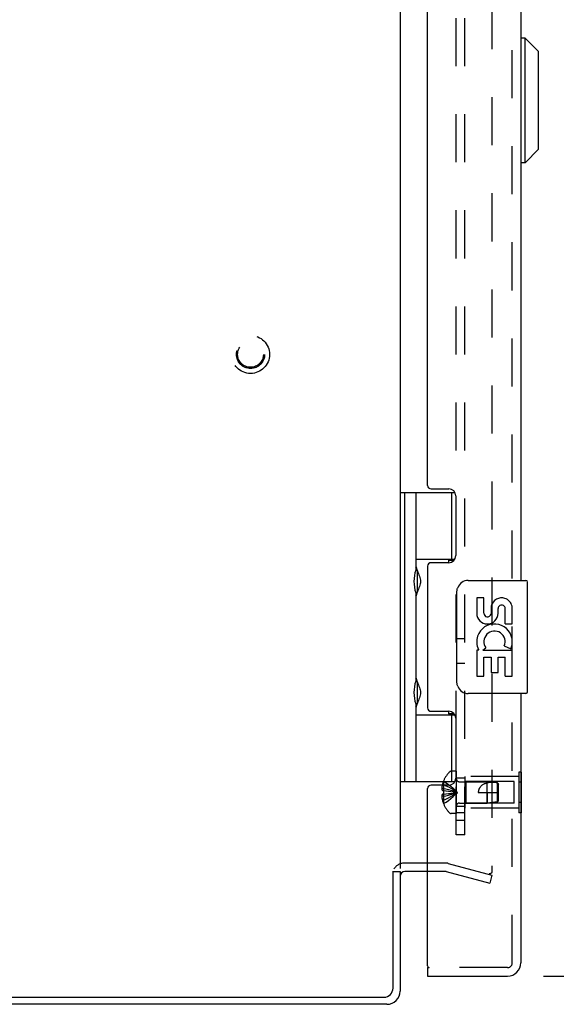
# Model space of a CAD drawing. Header units: inches. Extents: x 0 to 77.3, y 0 to 50.
# Tile 22 of 56: x 43.9 to 48.7, y 17 to 25.8. Entities that reach past the tile are written whole.
import ezdxf

# ---------------------------------------------------------------- set-up
doc = ezdxf.new("R2010")
doc.units = ezdxf.units.IN
doc.header["$LTSCALE"] = 4.25
doc.header["$MEASUREMENT"] = 0
doc.linetypes.add('HIDDEN', pattern=[0.2, 0.1, -0.1])
doc.layers.get('0').update_dxf_attribs({"linetype": 'CONTINUOUS'})
for name, color, linetype in [('DEFAULT_2', 8, 'HIDDEN'), ('DIMENSIONS', 7, 'CONTINUOUS'), ('REAR_DOOR', 7, 'CONTINUOUS'), ('SUBPANEL', 7, 'CONTINUOUS')]:
    doc.layers.add(name, color=color, linetype=linetype)
doc.styles.get("Standard").update_dxf_attribs({"font": 'arial.ttf'})
doc.dimstyles.new('DIMSTYLE_1', dxfattribs={"dimtxt": 0.340909, "dimasz": 0.454545, "dimexe": 0.09, "dimexo": 0.07, "dimgap": 0.0375, "dimtad": 0, "dimtih": 1, "dimtoh": 1, "dimzin": 4, "dimdsep": 46, "dimtxsty": 'Standard', "dimblk": '_FILLED', "dimblk1": '_FILLED', "dimblk2": '_FILLED', "dimcen": 0.09, "dimadec": 3, "dimazin": 1, "dimtfac": 1, "dimtdec": 3, "dimtofl": 0, "dimtmove": 0, "dimatfit": 3, "dimldrblk": '_FILLED', "dimfxl": 0, "dimtolj": 1, "dimtzin": 4, "dimarcsym": 0})

# ---------------------------------------------------------------- blocks, each defined once
blk = doc.blocks.new('_FILLED')
at = {"color": 0, "linetype": 'ByBlock'}
blk.add_solid([(0, 0), (-1, 0.2), (-1, -0.2)], dxfattribs=at)
blk = doc.blocks.new('*D5')
at = {"layer": 'DIMENSIONS', "color": 2, "linetype": 'Continuous'}
for p, q in [((48.5464, 32.7984), (49.9993, 32.7984)), ((49.5902, 32.7984), (49.5902, 25.9498)), ((49.5902, 17.2984), (49.5902, 24.2453)), ((48.5464, 17.2984), (49.9993, 17.2984))]:
    blk.add_line(p, q, dxfattribs=at)
at = {"layer": 'DIMENSIONS', "color": 2, "linetype": 'Continuous', "xscale": 0.4545454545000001, "yscale": 0.4545454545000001, "zscale": 0.4545454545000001}
for p, rotation in [((49.5902, 32.7984), 90), ((49.5902, 17.2984), 270)]:
    blk.add_blockref('_FILLED', p, dxfattribs=dict(at, rotation=rotation))
at = {"layer": 'DIMENSIONS', "color": 2, "linetype": 'Continuous', "insert": (49.5902, 25.7794), "char_height": 0.34091, "width": 1.427002, "attachment_point": 2, "line_spacing_factor": 0.9}
blk.add_mtext('15.50\\PREAR\\PDOOR', dxfattribs=at)

msp = doc.modelspace()

# ---------------------------------------------------------------- linework, layer by layer
at = {"color": 3, "linetype": 'Continuous'}
for p, q in [((47.277262, 31.846388), (47.277262, 18.250388)), ((47.214262, 17.191388), (47.214262, 18.225266)), ((47.277262, 18.223388), (47.277262, 17.165388)), ((47.520262, 18.223388), (47.319262, 18.223388)), ((41.682262, 17.111388), (47.134262, 17.111388)), ((47.160262, 17.048388), (41.682262, 17.048388))]:
    msp.add_line(p, q, dxfattribs=at)
at = {"color": 7, "linetype": 'Continuous'}
for p, q in [((47.277262, 21.577888), (47.761955, 21.577888)), ((47.316262, 21.577888), (47.316262, 19.018888)), ((47.415262, 21.577888), (47.415262, 20.890558)), ((47.735262, 20.987388), (47.735262, 21.577888)), ((47.415307, 20.987388), (47.762235, 20.987388)), ((47.704062, 20.978388), (47.756044, 20.978388)), ((47.704062, 20.978388), (47.704062, 20.955888)), ((47.431762, 20.720388), (47.431762, 20.860388)), ((47.415262, 20.690218), (47.415262, 19.906558)), ((47.431762, 19.736388), (47.431762, 19.876388)), ((47.415262, 19.706218), (47.415262, 19.018888)), ((47.415307, 19.609388), (47.762235, 19.609388)), ((47.704062, 19.640888), (47.704062, 19.618388)), ((47.756044, 19.618388), (47.704062, 19.618388)), ((47.735262, 19.018888), (47.735262, 19.609388)), ((47.277262, 19.018888), (47.761955, 19.018888)), ((47.214262, 18.223388), (47.277262, 18.223388))]:
    msp.add_line(p, q, dxfattribs=at)
for points in [[(47.415307, 20.934312), (47.416213, 20.925767), (47.418219, 20.916322), (47.421265, 20.905863), (47.425159, 20.894729), (47.429643, 20.883148), (47.434458, 20.871351), (47.439295, 20.859675), (47.443963, 20.848035), (47.448311, 20.836467), (47.452069, 20.82494), (47.455035, 20.81344), (47.456968, 20.801945), (47.457598, 20.790422), (47.456976, 20.778896), (47.455047, 20.767395), (47.452083, 20.755885), (47.448324, 20.744347), (47.443974, 20.73277), (47.439305, 20.721125), (47.434467, 20.709446), (47.429649, 20.697644), (47.425163, 20.686057), (47.421267, 20.67492), (47.41822, 20.664458), (47.416213, 20.655011), (47.415307, 20.646464)], [(47.415307, 19.950312), (47.416213, 19.941767), (47.418219, 19.932322), (47.421265, 19.921863), (47.425159, 19.910729), (47.429643, 19.899148), (47.434458, 19.887351), (47.439295, 19.875675), (47.443963, 19.864035), (47.448311, 19.852467), (47.452069, 19.84094), (47.455035, 19.82944), (47.456968, 19.817945), (47.457598, 19.806422), (47.456976, 19.794896), (47.455047, 19.783395), (47.452083, 19.771885), (47.448324, 19.760347), (47.443974, 19.74877), (47.439305, 19.737125), (47.434467, 19.725446), (47.429649, 19.713644), (47.425163, 19.702057), (47.421267, 19.69092), (47.41822, 19.680458), (47.416213, 19.671011), (47.415307, 19.662464)]]:
    msp.add_lwpolyline(points, dxfattribs=at)
for centre, start, end in [((47.341762, 20.860388), 0, 35.1877476), ((47.341762, 20.720388), 324.8122524, 360), ((47.341762, 19.876388), 0, 35.1877476), ((47.341762, 19.736388), 324.8122524, 360)]:
    msp.add_arc(centre, 0.09, start, end, dxfattribs=at)
at = {"color": 3, "linetype": 'Continuous'}
for centre, radius, start, end in [((47.319262, 18.181388), 0.042, 90, 180), ((47.134262, 17.191388), 0.08, 270, 360), ((47.160262, 17.165388), 0.117, 270, 360)]:
    msp.add_arc(centre, radius, start, end, dxfattribs=at)
at = {"color": 7, "linetype": 'Continuous'}
for centre in [(47.504418, 20.790388), (47.504418, 19.806388)]:
    msp.add_ellipse(centre, major_axis=(0, 0.1875), ratio=0.5625, start_param=1.0071888, end_param=2.13440385, dxfattribs=at)
at = {"layer": 'DEFAULT_2', "color": 8, "linetype": 'HIDDEN'}
for p, q in [((48.089897, 31.873686), (48.089897, 18.22309)), ((47.677898, 18.298388), (47.319262, 18.298388)), ((47.70378, 18.29498), (48.089897, 18.191521)), ((47.677898, 18.223388), (47.520262, 18.223388)), ((47.684369, 18.222536), (48.070485, 18.119076)), ((48.089897, 18.191521), (48.070485, 18.119076))]:
    msp.add_line(p, q, dxfattribs=at)
for points in [[(48.089897, 18.22309), (48.08983, 18.221433), (48.089633, 18.219798), (48.089306, 18.218181), (48.08885, 18.216596), (48.08827, 18.215057), (48.087569, 18.213572), (48.086752, 18.212152), (48.085824, 18.210806), (48.084792, 18.209545), (48.083664, 18.208376), (48.082445, 18.207308), (48.081146, 18.206347), (48.079775, 18.205502), (48.078341, 18.204775), (48.076853, 18.204174), (48.075323, 18.203702), (48.073761, 18.203363), (48.072177, 18.203158), (48.070578, 18.20309)], [(48.070578, 18.20309), (48.068986, 18.203158), (48.067407, 18.203361), (48.065839, 18.203701)]]:
    msp.add_lwpolyline(points, dxfattribs=at)
for radius in [0.1685, 0.12505, 0.124, 0.114]:
    msp.add_circle((45.952262, 22.798388), radius, dxfattribs=at)
for centre, radius, start, end in [((47.319262, 18.181388), 0.117, 90, 146.9001751), ((47.677898, 18.198388), 0.1, 75, 90), ((47.677898, 18.198388), 0.025, 75, 90)]:
    msp.add_arc(centre, radius, start, end, dxfattribs=at)
at = {"layer": 'REAR_DOOR', "color": 8, "linetype": 'HIDDEN'}
for p, q in [((48.270262, 17.415388), (48.270262, 32.681388)), ((47.774262, 19.109888), (47.727712, 19.109888)), ((47.774262, 19.109888), (47.774262, 18.736888)), ((48.345262, 19.103521), (48.328262, 19.103521)), ((48.328262, 19.103521), (48.328262, 18.743255)), ((47.660905, 18.991888), (47.650857, 18.991888)), ((47.661303, 19.022654), (47.660905, 19.022888)), ((47.661303, 19.022654), (47.660905, 19.021673)), ((47.660905, 19.021673), (47.660905, 18.938888)), ((47.802462, 19.017388), (48.049262, 19.017388)), ((48.328262, 19.063388), (47.849262, 19.063388)), ((47.849262, 19.063388), (47.849262, 18.783388)), ((47.859262, 19.018388), (47.849262, 19.028388)), ((48.286762, 19.018388), (47.859262, 19.018388)), ((47.859262, 19.018388), (47.859262, 18.828388)), ((48.139311, 19.008383), (48.049262, 19.017388)), ((48.049262, 18.829388), (48.049262, 19.017388)), ((48.149262, 18.997388), (48.139311, 19.008383)), ((48.139311, 18.838393), (48.139311, 19.008383)), ((48.139311, 19.008322), (48.144475, 19.002662)), ((48.144475, 19.002662), (48.149262, 18.997388)), ((48.149262, 18.849388), (48.149262, 18.997388)), ((48.286762, 18.828388), (48.286762, 19.018388)), ((48.345262, 19.013455), (48.328262, 19.013455)), ((47.660905, 18.958287), (47.645956, 18.958287)), ((47.660905, 18.938888), (47.650857, 18.938888)), ((47.660905, 18.907888), (47.650857, 18.907888)), ((47.661303, 18.938852), (47.660905, 18.938888)), ((47.660905, 18.938888), (47.683378, 18.936718)), ((47.660905, 18.907888), (47.683378, 18.910058)), ((47.661303, 18.907924), (47.660905, 18.907888)), ((47.660905, 18.907888), (47.660905, 18.825103)), ((47.683055, 18.910025), (47.704863, 18.912369)), ((47.704611, 18.912341), (47.725758, 18.914858)), ((47.725575, 18.914835), (47.746063, 18.917524)), ((47.969262, 18.923388), (48.149262, 18.923388)), ((48.049259, 18.923388), (48.049262, 18.829388)), ((47.660905, 18.888489), (47.645956, 18.888489)), ((47.660905, 18.854888), (47.650857, 18.854888)), ((47.660905, 18.825103), (47.661303, 18.824121)), ((47.661303, 18.824121), (47.660905, 18.823888)), ((47.802462, 18.829388), (48.049262, 18.829388)), ((47.859262, 18.828388), (47.849262, 18.818388)), ((48.286762, 18.828388), (47.859262, 18.828388)), ((48.139311, 18.838393), (48.049262, 18.829388)), ((48.149262, 18.849388), (48.139311, 18.838393)), ((48.345262, 18.833321), (48.328262, 18.833321)), ((47.774262, 18.736888), (47.727712, 18.736888)), ((48.328262, 18.783388), (47.849262, 18.783388)), ((48.345262, 18.743255), (48.328262, 18.743255)), ((48.228262, 17.373388), (47.535262, 17.373388))]:
    msp.add_line(p, q, dxfattribs=at)
at = {"layer": 'REAR_DOOR', "color": 3, "linetype": 'Continuous'}
for p, q in [((48.345262, 29.298388), (48.345262, 20.798388)), ((47.520262, 21.639888), (47.520262, 28.456888)), ((47.551262, 21.608888), (47.708262, 21.608888)), ((47.770262, 21.546888), (47.770262, 21.017888)), ((47.520262, 20.924888), (47.520262, 19.671888)), ((47.708262, 20.955888), (47.551262, 20.955888)), ((48.345262, 19.798388), (48.345262, 17.415388)), ((47.551262, 19.640888), (47.708262, 19.640888)), ((47.770262, 19.578888), (47.770262, 19.049888)), ((47.520262, 17.388388), (47.520262, 18.956888)), ((47.708262, 18.987888), (47.551262, 18.987888)), ((47.520262, 17.298388), (48.228262, 17.298388))]:
    msp.add_line(p, q, dxfattribs=at)
at = {"layer": 'REAR_DOOR', "color": 7, "linetype": 'Continuous'}
for p, q in [((48.384632, 25.59727), (48.345262, 25.59727)), ((48.502742, 25.47916), (48.384632, 25.59727)), ((48.384632, 24.494908), (48.384632, 25.59727)), ((48.502742, 24.613018), (48.502742, 25.47916)), ((48.502742, 24.613018), (48.384632, 24.494908)), ((48.384632, 24.494908), (48.345262, 24.494908)), ((47.880262, 20.798388), (48.390262, 20.798388)), ((48.405262, 19.813388), (48.405262, 20.783388)), ((47.780355, 19.898388), (47.780355, 20.698388)), ((48.018468, 20.644185), (47.955594, 20.644185)), ((47.955594, 20.644185), (47.955594, 20.507868)), ((48.018468, 20.507868), (48.018468, 20.644185)), ((48.083588, 20.570427), (48.083636, 20.501419)), ((48.267712, 20.413563), (48.267712, 20.570362)), ((48.144232, 20.507868), (48.144196, 20.549854)), ((48.207087, 20.413563), (48.207087, 20.54988)), ((48.207087, 20.413563), (48.267712, 20.413563)), ((48.199334, 20.218923), (48.257029, 20.193952)), ((48.267712, 20.229894), (48.267712, 20.282879)), ((47.973799, 20.182948), (47.955594, 20.182948)), ((47.955594, 20.182948), (47.955594, 19.952576)), ((48.008246, 20.182948), (48.035619, 20.202136)), ((48.008246, 20.182948), (48.267712, 20.182948)), ((48.267712, 19.952576), (48.267712, 20.182948)), ((48.018468, 20.120073), (48.083601, 20.120073)), ((48.018468, 19.952576), (48.018468, 20.120073)), ((48.083601, 20.120073), (48.083601, 19.984013)), ((48.144213, 20.120073), (48.207087, 20.120073)), ((48.144213, 19.984013), (48.144213, 20.120073)), ((48.207087, 19.952576), (48.207087, 20.120073)), ((47.955594, 19.952576), (48.018468, 19.952576)), ((48.083601, 19.984013), (48.144213, 19.984013)), ((48.207087, 19.952576), (48.267712, 19.952576)), ((48.390262, 19.798388), (47.880262, 19.798388)), ((48.349262, 19.103521), (48.345262, 19.103521)), ((48.349262, 19.103521), (48.349262, 18.743255)), ((48.349262, 19.013455), (48.345262, 19.013455)), ((48.349262, 18.833321), (48.345262, 18.833321)), ((48.349262, 18.743255), (48.345262, 18.743255)), ((47.520262, 17.373388), (47.535262, 17.373388)), ((47.520262, 17.373388), (47.520262, 17.298388))]:
    msp.add_line(p, q, dxfattribs=at)
for points in [[(47.780355, 20.698388), (47.780548, 20.704689), (47.781121, 20.710909), (47.782065, 20.717026), (47.78337, 20.72302), (47.78503, 20.728872), (47.787033, 20.734559)], [(47.787033, 19.862217), (47.785031, 19.867901), (47.783371, 19.873751), (47.782066, 19.879744), (47.781122, 19.885861), (47.780548, 19.892083), (47.780355, 19.898388)]]:
    msp.add_lwpolyline(points, dxfattribs=at)
at = {"layer": 'REAR_DOOR', "color": 8, "linetype": 'HIDDEN'}
for points in [[(47.650857, 18.991888), (47.649862, 18.987427), (47.648985, 18.983053), (47.648228, 18.97877), (47.647582, 18.974566), (47.647037, 18.970438), (47.646589, 18.966362), (47.646227, 18.962308), (47.645956, 18.958287)], [(47.660905, 18.991888), (47.683055, 18.982443), (47.704611, 18.97221), (47.725575, 18.961188), (47.745945, 18.949377), (47.765722, 18.936777), (47.784905, 18.923388)], [(47.661303, 19.022654), (47.683378, 19.008958), (47.704863, 18.994122), (47.725758, 18.978147), (47.746063, 18.961033), (47.765779, 18.94278), (47.784905, 18.923388)], [(48.049259, 19.007481), (48.041899, 19.005345), (48.034996, 19.003033), (48.028558, 19.000553), (48.02256, 18.997921), (48.016983, 18.995148), (48.011825, 18.992259), (48.007082, 18.98928), (48.00274, 18.986233), (47.998795, 18.983151), (47.995206, 18.980039), (47.991941, 18.976905), (47.988975, 18.973752), (47.986277, 18.970583), (47.983827, 18.967392), (47.981598, 18.964177), (47.979573, 18.960917), (47.977728, 18.957599), (47.976055, 18.954194), (47.974534, 18.950661), (47.973184, 18.947013), (47.972012, 18.94324), (47.971033, 18.939372), (47.970263, 18.935425), (47.969706, 18.931428), (47.969374, 18.927417), (47.969262, 18.923388)], [(48.139311, 19.008322), (48.127805, 19.009257), (48.116202, 19.009941), (48.104445, 19.010395), (48.092748, 19.010551), (48.081252, 19.010352), (48.070089, 19.009789), (48.059448, 19.008828), (48.049259, 19.007481)], [(47.645956, 18.958287), (47.646241, 18.955869), (47.64662, 18.953447), (47.647091, 18.95102), (47.647656, 18.948592), (47.648315, 18.946162), (47.649068, 18.943733), (47.649916, 18.941309), (47.650857, 18.938888)], [(47.650857, 18.907888), (47.649916, 18.905467), (47.649068, 18.903042), (47.648315, 18.900614), (47.647656, 18.898184), (47.647091, 18.895755), (47.64662, 18.893329), (47.646241, 18.890907), (47.645956, 18.888489)], [(47.660905, 18.958287), (47.683055, 18.953475), (47.704611, 18.948262), (47.725575, 18.942646), (47.745945, 18.936629), (47.765722, 18.930209), (47.784905, 18.923388)], [(47.660905, 18.888489), (47.683055, 18.8933), (47.704611, 18.898514), (47.725575, 18.90413), (47.745945, 18.910147), (47.765722, 18.916567), (47.784905, 18.923388)], [(47.660905, 18.854888), (47.683055, 18.864332), (47.704611, 18.874566), (47.725575, 18.885588), (47.745945, 18.897399), (47.765722, 18.909999), (47.784905, 18.923388)], [(47.661303, 18.938852), (47.661082, 18.933701), (47.66095, 18.928558), (47.660906, 18.923388), (47.66095, 18.918218), (47.661082, 18.913075), (47.661303, 18.907924)], [(47.661303, 18.824121), (47.683378, 18.837818), (47.704863, 18.852654), (47.725758, 18.868629), (47.746063, 18.885743), (47.765779, 18.903996), (47.784905, 18.923388)], [(47.683055, 18.936751), (47.704863, 18.934407), (47.725758, 18.931918), (47.746063, 18.929252), (47.765779, 18.926409), (47.784905, 18.923388)], [(47.704611, 18.934435), (47.725575, 18.931941), (47.745945, 18.929269), (47.765722, 18.926417), (47.784905, 18.923388)], [(47.745945, 18.917507), (47.765722, 18.920358), (47.784905, 18.923388)], [(47.746063, 18.917524), (47.765779, 18.920367), (47.784905, 18.923388)], [(47.645956, 18.888489), (47.646227, 18.884468), (47.646589, 18.880414), (47.647037, 18.876338), (47.647582, 18.872209), (47.648228, 18.868005), (47.648985, 18.863723), (47.649862, 18.859349), (47.650857, 18.854888)]]:
    msp.add_lwpolyline(points, dxfattribs=at)
at = {"layer": 'REAR_DOOR', "color": 3, "linetype": 'Continuous'}
for centre, radius, start, end in [((47.551262, 21.639888), 0.031, 180, 270), ((47.708262, 21.546888), 0.062, 0, 90), ((47.708262, 21.017888), 0.062, 270, 360), ((47.551262, 20.924888), 0.031, 90, 180), ((47.551262, 19.671888), 0.031, 180, 270), ((47.708262, 19.578888), 0.062, 0, 90), ((47.708262, 19.049888), 0.062, 270, 360), ((47.551262, 18.956888), 0.031, 90, 180), ((47.535262, 17.388388), 0.015, 180, 270), ((48.228262, 17.415388), 0.117, 270, 360)]:
    msp.add_arc(centre, radius, start, end, dxfattribs=at)
at = {"layer": 'REAR_DOOR', "color": 7, "linetype": 'Continuous'}
for centre, radius, start, end in [((47.880262, 20.698388), 0.1, 90, 158.8003606), ((48.390262, 20.783388), 0.015, 0, 90), ((48.175698, 20.549895), 0.094263, 71.7266658, 167.4337892), ((48.175641, 20.54988), 0.031445, 0, 180.0484712), ((48.175698, 20.549895), 0.094263, 12.5401708, 71.7010304), ((48.049913, 20.507868), 0.094319, 180, 360), ((48.049913, 20.507868), 0.031445, 180, 261.2294617), ((48.04926, 20.512746), 0.036194, 263.428547, 341.7627798), ((48.112774, 20.256386), 0.157186, 9.7031365, 161.8791311), ((48.109474, 20.256166), 0.154122, 161.4198819, 206.1962946), ((48.112774, 20.256386), 0.094319, 336.5966472, 215.1121749), ((48.112774, 20.256386), 0.157186, 336.5966472, 350.2968635), ((48.112774, 20.256386), 0.157186, 205.7370454, 207.8532025), ((47.880262, 19.898388), 0.1, 201.2050205, 270), ((48.390262, 19.813388), 0.015, 270, 360)]:
    msp.add_arc(centre, radius, start, end, dxfattribs=at)
at = {"layer": 'REAR_DOOR', "color": 8, "linetype": 'HIDDEN'}
for centre, radius, start, end in [((47.903082, 18.923388), 0.26182, 136.4862049, 157.6643128), ((47.727712, 19.089888), 0.02, 90, 136.4862049), ((47.903082, 18.923388), 0.261361, 157.910623, 164.8058882), ((47.802462, 19.045588), 0.0282, 180, 270), ((47.903082, 18.923388), 0.261361, 195.1941118, 202.089377), ((47.903082, 18.923388), 0.26182, 202.3356872, 223.5137951), ((47.802462, 18.801188), 0.0282, 90, 180), ((47.727712, 18.756888), 0.02, 223.5137951, 270), ((48.228262, 17.415388), 0.042, 270, 360)]:
    msp.add_arc(centre, radius, start, end, dxfattribs=at)
at = {"layer": 'SUBPANEL', "color": 8, "linetype": 'HIDDEN'}
for p, q in [((47.774262, 18.548388), (47.774262, 31.548388)), ((47.849262, 18.548388), (47.849262, 31.548388)), ((47.849262, 20.282388), (47.774262, 20.282388)), ((47.849262, 20.064388), (47.774262, 20.064388)), ((47.849262, 19.048388), (47.774262, 19.048388)), ((47.849262, 18.798388), (47.774262, 18.798388)), ((47.849262, 18.742388), (47.774262, 18.742388)), ((47.849262, 18.673388), (47.774262, 18.673388)), ((47.849262, 18.548388), (47.774262, 18.548388))]:
    msp.add_line(p, q, dxfattribs=at)

# ---------------------------------------------------------------- dimensions: what is measured, and where the dimension line sits
at = {"layer": 'DIMENSIONS', "color": 2, "linetype": 'Continuous'}
dim = msp.add_linear_dim(base=(49.590171, 32.798388), p1=(48.476444, 17.298388), p2=(48.476444, 32.798388), angle=90, text='<>\\PREAR\\PDOOR', dimstyle='DIMSTYLE_1', dxfattribs=at)
dim.commit()
dim.dimension.update_dxf_attribs({"geometry": '*D5', "text_midpoint": (49.590171, 25.09755), "dimtype": 160})

doc.saveas('drawing.dxf')
